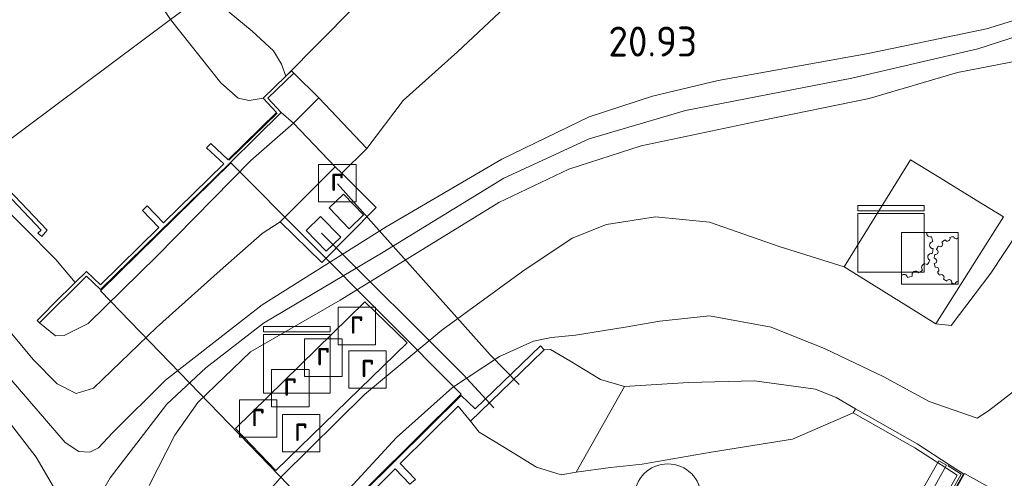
# Model space of a CAD drawing. Extents: x 196936 to 200438, y 361224 to 364196.
# Tile 51 of 256: x 197434 to 197493, y 363093 to 363120. Entities that reach past the tile are written whole.
import ezdxf
from ezdxf.enums import TextEntityAlignment as Align

# ---------------------------------------------------------------- set-up
doc = ezdxf.new("R2010")
doc.units = 0
for name, color, linetype, lineweight in [('B-ME-BV-LEUNING-G', 210, 'BV-LEUNING', 18), ('B-ME-GR-BOOM-S', 90, 'Continuous', 25), ('B-ME-GR-GRAS-GV', 60, 'Continuous', 13), ('B-ME-GW-OPHOGING_KRUIN-G', 90, 'Continuous', 18), ('B-ME-GW-TALUD_KRUIN-G', 90, 'Continuous', 18), ('B-ME-GW-TALUD_TEEN-G', 90, 'Continuous', 18), ('B-ME-IE-MEUBILAIR_WATERWEGMEUBILAIR-S', 150, 'Continuous', 25), ('B-ME-IE-MEUBILAIR_WEGMEUBILAIR-S', 7, 'Continuous', 25), ('B-ME-IE-TERREINAFSCHEIDING_DOORGANG-G', 210, 'Continuous', 18), ('B-ME-IE-TERREINAFSCHEIDING_KUNSTMATIG_HEKWERK-G', 20, 'IE-TERREINAFSCHEIDING-KUNSTMATIG', 18), ('B-ME-IE-TERREINAFSCHEIDING_KUNSTMATIG_MUUR-GV', 90, 'Continuous', 18), ('B-ME-KL-MANTELBUIS-G', 7, 'Continuous', 18), ('B-ME-KW-KUNSTWERK_BRUG-GV', 170, 'Continuous', 18), ('B-ME-KW-KUNSTWERK_DUIKER-GV', 170, 'Continuous', 18), ('B-ME-KW-KUNSTWERK_STEIGER-GV', 170, 'Continuous', 18), ('B-ME-OB-BEKLEDING_STEEN-GV', 30, 'Continuous', 18), ('B-ME-OG-BEBOUWING_TRAP-GV', 7, 'Continuous', 18), ('B-ME-OG-HOOGTEPUNT-S', 7, 'Continuous', 25), ('B-ME-OG-WATER_BEEK-GV', 150, 'Continuous', 18), ('B-ME-RI-GWA_RIOOLPUT-GV', 30, 'Continuous', 18), ('B-ME-RI-GWA_RIOOLPUT-S', 30, 'Continuous', 25), ('B-ME-VH-ONVERHARD-GV', 252, 'Continuous', 18), ('B-ME-VH-VERHARDING_BETON-GV', 252, 'Continuous', 18), ('B-ME-VH-VERHARDING_STRAATBAKSTEEN-GV', 252, 'Continuous', 18)]:
    doc.layers.add(name, color=color, linetype=linetype, lineweight=lineweight)
doc.styles.add('NLCS-ISO', font='NLCS-ISO.ttf')
doc.styles.add('NLCS-ISO-ANNOTATIVE-T18', font='NLCS-ISO.ttf', dxfattribs={"height": 1.8})
doc.linetypes.add('BV-LEUNING', pattern='A,1,[69,NLCS.SHX,S=0.2,R=0,X=0,Y=0],1', length=2)
doc.linetypes.add('IE-TERREINAFSCHEIDING-KUNSTMATIG', pattern='A,4,[82,NLCS.SHX,S=0.75,R=90,X=0,Y=0],4,-2', length=10)

# ---------------------------------------------------------------- blocks, each defined once
blk = doc.blocks.new('SIE-WATER_BEWEGINGSWERKTUIG-SO')
at = {"color": 0, "linetype": 'ByBlock', "lineweight": 18}
blk.add_lwpolyline([(1.699, 1.55), (-1.699, 1.55), (-1.699, -1.55), (1.699, -1.55)], close=True, dxfattribs=at)
for centre, radius, start, end in [((0.035, 1.502), 0.211, 166.7542, 291.01156), ((-1.699, 0.723), 1.901, 8.63121, 17.82682), ((1.057, 1.193), 0.16, 209.64277, 23.2733), ((1.699, -0.096), 1.44, 100.89295, 110.08856), ((1.585, 1.34), 0.16, 187.70821, 315.21921), ((0.201, 0.798), 0.211, 95.44647, 269.077), ((1.699, -0.096), 1.44, 144.76208, 153.95769), ((0.622, 0.86), 0.16, 231.57734, 45.20786), ((1.699, -0.096), 1.44, 122.82751, 132.02312), ((0.091, 0.083), 0.211, 73.51191, 247.14243), ((-1.699, 0.723), 1.901, 346.69665, 355.89226), ((1.699, -0.096), 1.44, 166.69665, 175.89226), ((0.26, -0.153), 0.16, 275.44647, 89.077), ((0.343, 0.389), 0.16, 253.51191, 67.14243), ((-0.277, -0.54), 0.211, 51.57734, 225.20786), ((-1.699, 0.723), 1.901, 324.76208, 333.95769), ((1.699, -0.096), 1.44, 188.63121, 197.82682), ((0.385, -0.686), 0.16, 297.38104, 111.01156), ((-1.549, -1.172), 0.211, 7.70821, 135.21921), ((-1.699, 0.723), 1.901, 280.89295, 290.08856), ((-0.852, -0.979), 0.211, 29.64277, 203.2733), ((-1.699, 0.723), 1.901, 302.82751, 312.02312), ((1.699, -0.096), 1.44, 210.56578, 219.76139), ((0.701, -1.134), 0.16, 319.31561, 132.94613), ((1.699, -0.096), 1.44, 232.50034, 241.69596), ((1.161, -1.432), 0.16, 341.25017, 154.8807), ((1.699, -0.096), 1.44, 254.43491, 263.63052), ((1.699, -1.536), 0.16, 90, 176.81526)]:
    blk.add_arc(centre, radius, start, end, dxfattribs=at)
blk = doc.blocks.new('SAL-HOOGTELABEL-SO')
at = {"color": 0, "linetype": 'ByBlock', "lineweight": -2, "style": 'NLCS-ISO-ANNOTATIVE-T18'}
blk.add_attdef('HOOGTE', text='', height=1.8, dxfattribs=at).set_placement((2.788, 0), align=Align.RIGHT)
blk = doc.blocks.new('SGR-BOOM_01-SO')
at = {"linetype": 'ByBlock', "lineweight": 18}
h = blk.add_hatch(color=0, dxfattribs=at)
h.dxf.hatch_style = 1
edge = h.paths.add_edge_path()
edge.add_arc((0, 0), 0.25, 0, 360)
at = {"color": 0, "linetype": 'ByBlock', "lineweight": 18}
for radius in [2, 0.25]:
    blk.add_circle((0, 0), radius, dxfattribs=at)
blk = doc.blocks.new('SKL-DATA_KAST-SO')
at = {"color": 0, "linetype": 'ByBlock', "lineweight": 18}
for points in [[(-2, 2), (2, 2), (2, 1.68), (-2, 1.68)], [(-2, 1.52), (2, 1.52), (2, -2), (-2, -2)]]:
    blk.add_lwpolyline(points, close=True, dxfattribs=at)
blk = doc.blocks.new('SRI-PUT_INSPECTIEPUT_RIOOLPUT-SO')
at = {"color": 0, "linetype": 'ByBlock', "lineweight": 18}
blk.add_lwpolyline([(-1.125, -1.125), (1.125, -1.125), (1.125, 1.125), (-1.125, 1.125)], close=True, dxfattribs=at)
at = {"color": 0, "linetype": 'ByBlock', "lineweight": 18, "style": 'NLCS-ISO'}
blk.add_text('r', height=1.5, dxfattribs=at).set_placement((0, 0.283), align=Align.MIDDLE_CENTER)

msp = doc.modelspace()

# ---------------------------------------------------------------- linework, layer by layer
at = {"layer": 'B-ME-BV-LEUNING-G'}
for points in [[(197446.664, 363111.7881, 18.2309), (197449.5547, 363114.616, 18.2764)], [(197487.088, 363087.85, 17.787), (197487.661, 363087.579, 17.787), (197490.641, 363092.917, 17.787), (197489.853, 363093.428, 17.787), (197489.9, 363093.508, 17.787)]]:
    msp.add_polyline3d(points, dxfattribs=at)
at = {"layer": 'B-ME-GR-GRAS-GV'}
for points in [[(197448.713, 363115.523, 16.126), (197447.8673, 363115.3866, 16.126), (197447.2151, 363115.518, 16.126), (197446.1701, 363116.4537, 16.126), (197443.1491, 363120.2507, 16.1258), (197445.324, 363121.874, 17.327), (197446.672, 363120.697, 17.253), (197448.059, 363119.545, 17.296), (197449.335, 363118.362, 17.369), (197449.825, 363117.577, 17.391), (197450.078, 363116.855, 17.382)], [(197442.338, 363106.033, 18.407), (197438.211, 363101.979, 18.398), (197436.768, 363101.259, 18.402), (197436.246, 363101.238, 18.39), (197435.281, 363102.011, 18.291), (197438.112, 363104.826, 18.291), (197438.939, 363104.012, 18.291), (197446.749, 363111.665, 18.264), (197449.8, 363114.655, 18.291), (197450.544, 363114.016, 18.267), (197447.979, 363111.777, 18.355)], [(197447.047, 363095.668, 20.509), (197449.477, 363093.147, 20.509), (197457.362, 363100.82, 20.509), (197454.822, 363103.287, 20.509)], [(197469.5703, 363093.3186, 15.9259), (197467.5085, 363093.0285, 16.0589), (197470.415, 363098.188, 17.361), (197474.269, 363098.429, 17.104), (197478.227, 363098.532, 17.125), (197481.89, 363098.034, 17.198), (197483.136, 363097.529, 17.301), (197484.297, 363096.851, 17.502), (197484.158, 363096.607, 15.9259), (197480.5095, 363095.0168, 15.9259), (197475.6306, 363094.2297, 15.9259), (197471.4725, 363093.5254, 15.9259)]]:
    msp.add_polyline3d(points, close=True, dxfattribs=at)
for points in [[(197432.5827, 363102.5785, 18.8099), (197434.924, 363099.801, 19.379), (197436.348, 363098.354, 19.876), (197437.491, 363097.771, 20.056), (197438.522, 363098.08, 20.115), (197442.309, 363101.733, 20.121), (197446.141, 363105.153, 20.226), (197448.655, 363107.378, 20.22), (197449.731, 363108.097, 20.505), (197452.237, 363105.645, 20.502), (197455.509, 363108.958, 20.502), (197453.448, 363111.024, 20.532), (197454.939, 363112.499, 20.487), (197457.129, 363115.379, 20.457), (197460.388, 363118.304, 20.436), (197463.858, 363121.577, 20.376)], [(197463.858, 363121.577, 20.376), (197460.388, 363118.304, 20.436), (197457.129, 363115.379, 20.457), (197454.939, 363112.499, 20.487), (197452.06, 363115.553, 18.267), (197450.557, 363117.03, 18.291), (197450.417, 363117.175, 18.291), (197450.078, 363116.855, 17.382), (197454.108, 363120.906, 17.445)], [(197454.108, 363120.906, 17.445), (197450.078, 363116.855, 17.382), (197449.825, 363117.577, 17.391), (197449.335, 363118.362, 17.369), (197448.059, 363119.545, 17.296), (197446.672, 363120.697, 17.253)], [(197493.9173, 363120.2354, 20.6252), (197492.1635, 363119.6976, 20.7022), (197485.0415, 363118.2087, 20.8131), (197476.0437, 363116.5871, 20.9671), (197472.091, 363115.6379, 20.9917), (197468.2977, 363114.403, 20.9424), (197463.0452, 363111.8566, 20.8716), (197456.1121, 363107.7931, 20.773), (197448.6564, 363103.1073, 20.5636), (197442.8468, 363098.5738, 20.4866), (197439.6776, 363095.4008, 20.4866), (197438.8319, 363094.4998, 20.4466), (197438.3066, 363094.2451, 20.4096), (197437.6496, 363094.2807, 20.385), (197436.8252, 363094.8273, 20.2525), (197433.5863, 363098.5805, 19.3932)], [(197441.8605, 363092.2409, 20.4899), (197443.4112, 363095.2661, 20.5145), (197444.7955, 363097.2167, 20.5515), (197447.9548, 363100.2749, 20.6008), (197453.3434, 363103.3813, 20.687), (197462.8734, 363109.2512, 20.8811), (197467.0798, 363111.2607, 20.9519), (197471.4117, 363112.6676, 20.9303), (197478.6441, 363114.1742, 20.9427), (197485.1127, 363115.501, 20.8749), (197490.4105, 363117.0637, 20.8164), (197494.0357, 363117.7618, 20.6839)], [(197430.9426, 363111.1378, 16.1258), (197434.3222, 363107.7916, 16.1258), (197436.2708, 363105.8184, 16.1258), (197437.4347, 363104.4376, 16.1258), (197436.153, 363103.171, 17.403), (197435.546, 363102.563, 17.556), (197435.139, 363102.154, 18.291), (197435.281, 363102.011, 18.291), (197436.246, 363101.238, 18.39), (197436.768, 363101.259, 18.402), (197438.211, 363101.979, 18.398), (197442.338, 363106.033, 18.407), (197447.979, 363111.777, 18.355), (197450.544, 363114.016, 18.267), (197453.04, 363111.391, 20.532), (197449.731, 363108.097, 20.505), (197448.655, 363107.378, 20.22), (197446.141, 363105.153, 20.226), (197442.309, 363101.733, 20.121), (197438.522, 363098.08, 20.115), (197437.491, 363097.771, 20.056), (197436.348, 363098.354, 19.876), (197434.924, 363099.801, 19.379), (197432.5827, 363102.5785, 18.8099)], [(197496.53, 363111.206, 20.338), (197492.417, 363105.011, 20.385), (197490.031, 363101.851, 20.3), (197489.108, 363101.956, 20.44), (197493.177, 363108.391, 20.509), (197491.544, 363109.394, 20.516), (197489.068, 363110.915, 20.527), (197487.594, 363111.821, 20.533), (197483.605, 363105.377, 20.47), (197479.702, 363106.611, 20.457), (197475.527, 363108.065, 20.491), (197472.269, 363108.386, 20.435), (197469.333, 363107.929, 20.448), (197467.265, 363107.109, 20.483), (197464.305, 363105.127, 20.478), (197459.455, 363101.567, 20.38), (197454.802, 363097.706, 20.333), (197449.856, 363092.814, 20.303), (197446.778, 363089.288, 20.131)], [(197446.778, 363089.288, 20.131), (197449.856, 363092.814, 20.303), (197454.802, 363097.706, 20.333), (197459.455, 363101.567, 20.38), (197464.305, 363105.127, 20.478), (197467.265, 363107.109, 20.483), (197469.333, 363107.929, 20.448), (197472.269, 363108.386, 20.435), (197475.527, 363108.065, 20.491), (197479.702, 363106.611, 20.457), (197483.605, 363105.377, 20.47), (197489.108, 363101.956, 20.44), (197490.031, 363101.851, 20.3), (197492.417, 363105.011, 20.385), (197496.53, 363111.206, 20.338)], [(197494.667, 363098.5732, 18.278), (197492.2727, 363096.7241, 18.1168), (197491.587, 363096.278, 17.898), (197488.706, 363097.281, 17.653), (197485.945, 363098.787, 17.512), (197482.472, 363100.452, 17.439), (197479.224, 363101.75, 17.413), (197475.526, 363102.436, 17.336), (197472.547, 363102.108, 17.323), (197470.45, 363101.751, 17.443), (197467.479, 363101.268, 17.769), (197466.023, 363101.13, 18.094), (197464.954, 363100.908, 18.146), (197462.903, 363099.995, 18.236), (197460.087, 363098.119, 18.225), (197456.714, 363095.123, 18.289), (197452.945, 363091.018, 18.281)], [(197452.945, 363091.018, 18.281), (197456.714, 363095.123, 18.289), (197460.087, 363098.119, 18.225), (197462.903, 363099.995, 18.236), (197464.954, 363100.908, 18.146), (197466.023, 363101.13, 18.094), (197467.479, 363101.268, 17.769), (197470.45, 363101.751, 17.443), (197472.547, 363102.108, 17.323), (197475.526, 363102.436, 17.336), (197479.224, 363101.75, 17.413), (197482.472, 363100.452, 17.439), (197485.945, 363098.787, 17.512), (197488.706, 363097.281, 17.653), (197491.587, 363096.278, 17.898), (197492.2727, 363096.7241, 18.1168), (197494.667, 363098.5732, 18.278)], [(197487.657, 363087.375, 17.789), (197490.77, 363092.946, 17.789), (197489.9, 363093.508, 17.787), (197487.998, 363094.737, 17.779), (197484.297, 363096.851, 17.502), (197483.136, 363097.529, 17.301), (197481.89, 363098.034, 17.198), (197478.227, 363098.532, 17.125), (197474.269, 363098.429, 17.104), (197470.415, 363098.188, 17.361), (197468.972, 363098.599, 17.682), (197467.139, 363099.734, 17.875), (197465.978, 363100.412, 18.042), (197465.601, 363100.389, 18.165), (197465.365, 363100.633, 18.165), (197461.451, 363096.846, 18.165), (197460.604, 363097.651, 18.165), (197452.681, 363089.792, 18.165)], [(197432.6637, 363097.0572, 19.5956), (197435.0925, 363093.9378, 20.2178), (197437.1696, 363090.3653, 20.4118), (197439.797, 363086.5418, 20.3872), (197441.8331, 363083.9254, 20.1839), (197445.9277, 363079.4324, 19.1059), (197448.9173, 363076.3469, 18.302), (197452.3254, 363073.3006, 17.8647), (197457.5861, 363069.4772, 17.763), (197461.3859, 363066.6357, 17.6799), (197464.59, 363064.1511, 17.7384), (197465.4634, 363063.301, 17.7199), (197466.1374, 363062.1072, 17.7446), (197466.8532, 363061.0051, 17.7538), (197467.804, 363059.937, 17.7595), (197469.8303, 363058.9614, 17.8975), (197472.7017, 363057.302, 17.9317), (197469.921, 363052.49, 17.962)]]:
    msp.add_polyline3d(points, dxfattribs=at)
at = {"layer": 'B-ME-GW-OPHOGING_KRUIN-G'}
msp.add_polyline3d([(197432.716, 363078.113, 20.547), (197436.0283, 363085.8397, 20.4638), (197437.718, 363089.5672, 20.4067), (197439.5358, 363092.6921, 20.4899), (197442.9275, 363097.1187, 20.5237), (197445.2643, 363099.3079, 20.5361), (197448.7389, 363101.9922, 20.573), (197455.9213, 363106.2658, 20.7701), (197463.1598, 363110.7184, 20.9057), (197468.3009, 363113.0769, 20.9673), (197474.0866, 363114.7749, 21.0042), (197484.0788, 363116.7268, 20.9426), (197491.6388, 363118.4846, 20.7332), (197493.4324, 363119.0766, 20.6594), (197496.5049, 363120.0908, 20.533), (197499.9706, 363121.9525, 20.2373), (197504.9906, 363125.764, 19.7815), (197514.6584, 363134.2896, 18.8698), (197522.398, 363141.4281, 18.3277)], dxfattribs=at)
at = {"layer": 'B-ME-GW-TALUD_KRUIN-G'}
for points in [[(197454.939, 363112.499, 20.487), (197457.129, 363115.379, 20.457), (197460.388, 363118.304, 20.436), (197463.858, 363121.577, 20.376), (197467.432, 363124.059, 20.427), (197469.414, 363125.175, 20.493), (197472.282, 363126.245, 20.523), (197475.031, 363126.311, 20.532), (197478.903, 363126.328, 20.541), (197482.181, 363125.582, 20.565), (197486.36, 363123.587, 20.58), (197488.904, 363122.546, 20.559), (197490.492, 363121.634, 20.523), (197491.582, 363121.133, 20.472), (197493.597, 363121.38, 20.415)], [(197450.078, 363116.855, 17.382), (197449.825, 363117.577, 17.391), (197449.335, 363118.362, 17.369), (197448.059, 363119.545, 17.296), (197446.672, 363120.697, 17.253), (197445.324, 363121.874, 17.327)], [(197502.903, 363109.973, 20.304), (197502.6859, 363110.0557, 20.3071), (197500.782, 363110.781, 20.334), (197498.958, 363111.977, 20.3), (197498.054, 363112.527, 20.304), (197497.387, 363112.343, 20.317), (197496.53, 363111.206, 20.338), (197492.417, 363105.011, 20.385), (197490.031, 363101.851, 20.3), (197489.108, 363101.956, 20.44)], [(197453.04, 363111.391, 20.532), (197449.731, 363108.097, 20.505)], [(197434.924, 363099.801, 19.379), (197432.5827, 363102.5785, 18.8099), (197430.3531, 363105.4792, 18.3094), (197428.7641, 363107.6681, 17.9833), (197428.0127, 363108.9503, 17.8329)], [(197438.522, 363098.08, 20.115), (197442.309, 363101.733, 20.121), (197446.141, 363105.153, 20.226), (197448.655, 363107.378, 20.22), (197449.731, 363108.097, 20.505)], [(197483.605, 363105.377, 20.47), (197479.702, 363106.611, 20.457), (197475.527, 363108.065, 20.491), (197472.269, 363108.386, 20.435), (197469.333, 363107.929, 20.448), (197467.265, 363107.109, 20.483), (197464.305, 363105.127, 20.478), (197459.455, 363101.567, 20.38), (197454.802, 363097.706, 20.333), (197449.856, 363092.814, 20.303), (197446.778, 363089.288, 20.131), (197445.414, 363086.905, 20.097), (197445.431, 363085.68, 20.046), (197445.745, 363084.842, 19.938), (197446.498, 363083.853, 19.784), (197448.092, 363082.536, 19.274), (197449.376, 363081.414, 18.807), (197451.5759, 363079.3621, 18.2896), (197453.0209, 363077.9528, 17.8368), (197453.5586, 363077.9546, 17.7567), (197454.0473, 363078.26, 17.5966)], [(197484.297, 363096.851, 17.502), (197483.136, 363097.529, 17.301), (197481.89, 363098.034, 17.198), (197478.227, 363098.532, 17.125), (197474.269, 363098.429, 17.104), (197470.415, 363098.188, 17.361), (197468.972, 363098.599, 17.682), (197467.139, 363099.734, 17.875), (197465.978, 363100.412, 18.042), (197465.601, 363100.389, 18.165)], [(197434.924, 363099.801, 19.379), (197436.348, 363098.354, 19.876), (197437.491, 363097.771, 20.056), (197438.522, 363098.08, 20.115)]]:
    msp.add_polyline3d(points, dxfattribs=at)
at = {"layer": 'B-ME-GW-TALUD_TEEN-G'}
for points in [[(197454.108, 363120.906, 17.445), (197450.078, 363116.855, 17.382)], [(197435.281, 363102.011, 18.291), (197436.246, 363101.238, 18.39), (197436.768, 363101.259, 18.402), (197438.211, 363101.979, 18.398), (197442.338, 363106.033, 18.407), (197447.979, 363111.777, 18.355), (197450.544, 363114.016, 18.267)], [(197454.0473, 363078.26, 17.5966), (197454.0634, 363078.6874, 17.5534), (197453.5861, 363079.7147, 17.5288), (197451.4431, 363082.9934, 17.6612), (197450.6534, 363084.027, 17.8245), (197450.5438, 363085.057, 17.9046), (197450.7832, 363086.9079, 18.1171), (197451.731, 363089.288, 18.208), (197452.945, 363091.018, 18.281), (197456.714, 363095.123, 18.289), (197460.087, 363098.119, 18.225), (197462.903, 363099.995, 18.236), (197464.954, 363100.908, 18.146), (197466.023, 363101.13, 18.094), (197467.479, 363101.268, 17.769), (197470.45, 363101.751, 17.443), (197472.547, 363102.108, 17.323), (197475.526, 363102.436, 17.336), (197479.224, 363101.75, 17.413), (197482.472, 363100.452, 17.439), (197485.945, 363098.787, 17.512), (197488.706, 363097.281, 17.653), (197491.587, 363096.278, 17.898)]]:
    msp.add_polyline3d(points, dxfattribs=at)
at = {"layer": 'B-ME-IE-TERREINAFSCHEIDING_DOORGANG-G'}
msp.add_polyline3d([(197489.068, 363110.915, 20.527), (197491.544, 363109.394, 20.516)], dxfattribs=at)
at = {"layer": 'B-ME-IE-TERREINAFSCHEIDING_KUNSTMATIG_HEKWERK-G'}
for points in [[(197483.605, 363105.377, 20.47), (197487.594, 363111.821, 20.533), (197489.068, 363110.915, 20.527)], [(197491.544, 363109.394, 20.516), (197493.177, 363108.391, 20.509), (197489.108, 363101.956, 20.44)], [(197489.108, 363101.956, 20.44), (197483.605, 363105.377, 20.47)], [(197499.6982, 363105.1775, 18.3986), (197497.9217, 363102.8635, 18.391), (197494.667, 363098.5732, 18.278), (197492.2727, 363096.7241, 18.1168), (197491.587, 363096.278, 17.898)]]:
    msp.add_polyline3d(points, dxfattribs=at)
at = {"layer": 'B-ME-IE-TERREINAFSCHEIDING_KUNSTMATIG_MUUR-GV'}
for points in [[(197449.8, 363114.655, 18.291), (197446.749, 363111.665, 18.264), (197438.939, 363104.012, 18.291), (197438.112, 363104.826, 18.291), (197435.281, 363102.011, 18.291), (197435.139, 363102.154, 18.291), (197435.546, 363102.563, 17.556), (197436.153, 363103.171, 17.403), (197437.4347, 363104.4376, 16.1258), (197438.111, 363105.11, 16.126), (197438.939, 363104.295, 16.126), (197442.46, 363107.746, 16.126), (197441.472, 363108.762, 16.126), (197441.753, 363109.05, 16.126), (197442.74, 363108.02, 16.126), (197446.362, 363111.569, 16.126), (197445.314, 363112.532, 16.126), (197445.578, 363112.802, 16.126), (197446.624, 363111.825, 16.126), (197449.518, 363114.661, 16.126), (197448.713, 363115.523, 16.126), (197450.078, 363116.855, 17.382), (197450.417, 363117.175, 18.291), (197450.557, 363117.03, 18.291), (197448.996, 363115.516, 18.291)], [(197464.856, 363099.666, 17.802), (197461.1612, 363096.0981, 16.0747), (197460.4321, 363097.0015, 16.0747), (197456.954, 363093.551, 16.075), (197457.873, 363092.605, 16.075), (197457.526, 363092.321, 16.075), (197456.635, 363093.235, 16.075), (197453.3131, 363089.9398, 16.0747), (197454.0976, 363089.2336, 16.0747), (197452.343, 363087.563, 16.884), (197452.083, 363087.316, 17.676), (197451.943, 363087.169, 18.165), (197451.706, 363087.413, 18.165), (197453.368, 363089.026, 18.165), (197452.681, 363089.792, 18.165), (197460.604, 363097.651, 18.165), (197461.451, 363096.846, 18.165), (197465.365, 363100.633, 18.165), (197465.601, 363100.389, 18.165)]]:
    msp.add_polyline3d(points, close=True, dxfattribs=at)
msp.add_polyline3d([(197489.129, 363090.584, 15.926), (197490.397, 363092.853, 15.926), (197487.852, 363094.497, 15.926), (197484.158, 363096.607, 15.926), (197484.297, 363096.851, 17.502), (197487.998, 363094.737, 17.779), (197489.9, 363093.508, 17.787), (197490.77, 363092.946, 17.789), (197487.657, 363087.375, 17.789)], dxfattribs=at)
at = {"layer": 'B-ME-KL-MANTELBUIS-G'}
for points in [[(197453.176, 363110.382, 20.56), (197462.354, 363100.083, 18.544), (197464.099, 363098.303, 18.544)], [(197452.219, 363107.399, 20.56), (197460.732, 363098.916, 18.511), (197462.572, 363096.901, 18.511)]]:
    msp.add_polyline3d(points, dxfattribs=at)
at = {"layer": 'B-ME-KW-KUNSTWERK_BRUG-GV'}
msp.add_polyline3d([(197489.75, 363093.46, 17.806), (197486.778, 363088.116, 17.806), (197486.264, 363088.402, 17.806), (197489.299, 363093.727, 17.806)], close=True, dxfattribs=at)
at = {"layer": 'B-ME-KW-KUNSTWERK_DUIKER-GV'}
for points in [[(197460.603, 363097.721, 18.165), (197452.612, 363089.794, 18.165), (197438.939, 363103.942, 18.291), (197446.784, 363111.629, 18.264)], [(197498.066, 363088.92, 17.795), (197494.686, 363082.921, 17.799), (197487.676, 363087.307, 17.793), (197490.836, 363092.963, 17.797)]]:
    msp.add_polyline3d(points, close=True, dxfattribs=at)
at = {"layer": 'B-ME-KW-KUNSTWERK_STEIGER-GV'}
msp.add_polyline3d([(197431.8104, 363111.7232, 16.2718), (197435.7405, 363107.5883, 16.262), (197435.4173, 363107.2096, 16.262), (197435.1751, 363107.401, 16.2662), (197435.3756, 363107.5871, 16.2683), (197431.8584, 363111.2853, 16.2913), (197431.6481, 363111.04, 16.2934), (197431.3265, 363111.362, 16.2914)], close=True, dxfattribs=at)
at = {"layer": 'B-ME-OB-BEKLEDING_STEEN-GV'}
msp.add_polyline3d([(197467.5085, 363093.0285, 16.0589), (197466.6215, 363092.8854, 16.0668), (197465.1289, 363093.3363, 16.0747), (197463.2014, 363094.527, 16.0747), (197461.6841, 363095.4503, 16.0747), (197461.1612, 363096.0981, 16.0747), (197464.856, 363099.666, 17.802), (197465.601, 363100.389, 18.165), (197465.978, 363100.412, 18.042), (197467.139, 363099.734, 17.875), (197468.972, 363098.599, 17.682), (197470.415, 363098.188, 17.361)], close=True, dxfattribs=at)
at = {"layer": 'B-ME-OG-BEBOUWING_TRAP-GV'}
msp.add_polyline3d([(197454.939, 363112.499, 20.487), (197453.448, 363111.024, 20.532), (197453.04, 363111.391, 20.532), (197450.544, 363114.016, 18.267), (197452.06, 363115.553, 18.267)], close=True, dxfattribs=at)
at = {"layer": 'B-ME-OG-WATER_BEEK-GV'}
for points in [[(197433.8948, 363134.5641, 16.1258), (197435.9368, 363132.1125, 16.1258), (197437.8465, 363129.239, 16.1258), (197439.0658, 363126.9217, 16.1258), (197439.9039, 363125.5885, 16.1258), (197440.6258, 363124.1476, 16.1258), (197442.2306, 363121.6477, 16.1258), (197443.1491, 363120.2507, 16.1258), (197430.9426, 363111.1378, 16.1258)], [(197457.873, 363092.605, 16.075), (197456.954, 363093.551, 16.075), (197460.4321, 363097.0015, 16.0747), (197461.1612, 363096.0981, 16.0747), (197461.6841, 363095.4503, 16.0747), (197463.2014, 363094.527, 16.0747), (197465.1289, 363093.3363, 16.0747), (197466.6215, 363092.8854, 16.0668), (197467.5085, 363093.0285, 16.0589), (197469.5703, 363093.3186, 15.9259), (197471.4725, 363093.5254, 15.9259), (197475.6306, 363094.2297, 15.9259), (197480.5095, 363095.0168, 15.9259), (197484.158, 363096.607, 15.926), (197487.852, 363094.497, 15.926), (197490.397, 363092.853, 15.926), (197489.129, 363090.584, 15.926)], [(197453.3131, 363089.9398, 16.0747), (197456.635, 363093.235, 16.075), (197457.526, 363092.321, 16.075)]]:
    msp.add_polyline3d(points, dxfattribs=at)
msp.add_polyline3d([(197447.2151, 363115.518, 16.126), (197447.8673, 363115.3866, 16.126), (197448.713, 363115.523, 16.126), (197449.518, 363114.661, 16.126), (197446.624, 363111.825, 16.126), (197445.578, 363112.802, 16.126), (197445.314, 363112.532, 16.126), (197446.362, 363111.569, 16.126), (197442.74, 363108.02, 16.126), (197441.753, 363109.05, 16.126), (197441.472, 363108.762, 16.126), (197442.46, 363107.746, 16.126), (197438.939, 363104.295, 16.126), (197438.111, 363105.11, 16.126), (197437.4347, 363104.4376, 16.1258), (197436.2708, 363105.8184, 16.1258), (197434.3222, 363107.7916, 16.1258), (197430.9426, 363111.1378, 16.1258), (197443.1491, 363120.2507, 16.1258), (197446.1701, 363116.4537, 16.126)], close=True, dxfattribs=at)
at = {"layer": 'B-ME-RI-GWA_RIOOLPUT-GV'}
for points in [[(197454.7498, 363108.515, 20.4573), (197453.8811, 363107.6744, 20.4606), (197452.6759, 363108.9202, 20.5512), (197453.5445, 363109.7608, 20.5479)], [(197453.3737, 363107.1716, 20.5611), (197452.5051, 363106.3311, 20.5643), (197451.2998, 363107.5769, 20.6549), (197452.1685, 363108.4175, 20.6517)]]:
    msp.add_polyline3d(points, close=True, dxfattribs=at)
at = {"layer": 'B-ME-VH-ONVERHARD-GV'}
for points in [[(197433.5863, 363098.5805, 19.3932), (197436.8252, 363094.8273, 20.2525), (197437.6496, 363094.2807, 20.385), (197438.3066, 363094.2451, 20.4096), (197438.8319, 363094.4998, 20.4466), (197439.6776, 363095.4008, 20.4866), (197442.8468, 363098.5738, 20.4866), (197448.6564, 363103.1073, 20.5636), (197456.1121, 363107.7931, 20.773), (197463.0452, 363111.8566, 20.8716), (197468.2977, 363114.403, 20.9424), (197472.091, 363115.6379, 20.9917), (197476.0437, 363116.5871, 20.9671), (197485.0415, 363118.2087, 20.8131), (197492.1635, 363119.6976, 20.7022), (197493.9173, 363120.2354, 20.6252)], [(197494.0357, 363117.7618, 20.6839), (197490.4105, 363117.0637, 20.8164), (197485.1127, 363115.501, 20.8749), (197478.6441, 363114.1742, 20.9427), (197471.4117, 363112.6676, 20.9303), (197467.0798, 363111.2607, 20.9519), (197462.8734, 363109.2512, 20.8811), (197453.3434, 363103.3813, 20.687), (197447.9548, 363100.2749, 20.6008), (197444.7955, 363097.2167, 20.5515), (197443.4112, 363095.2661, 20.5145), (197441.8605, 363092.2409, 20.4899)], [(197437.1696, 363090.3653, 20.4118), (197435.0925, 363093.9378, 20.2178), (197432.6637, 363097.0572, 19.5956)]]:
    msp.add_polyline3d(points, dxfattribs=at)
at = {"layer": 'B-ME-VH-VERHARDING_BETON-GV'}
for points in [[(197452.06, 363115.553, 18.267), (197450.544, 363114.016, 18.267), (197449.8, 363114.655, 18.291), (197448.996, 363115.516, 18.291), (197450.557, 363117.03, 18.291)], [(197453.448, 363111.024, 20.532), (197455.509, 363108.958, 20.502), (197452.237, 363105.645, 20.502), (197449.731, 363108.097, 20.505), (197453.04, 363111.391, 20.532)], [(197452.6759, 363108.9202, 20.5512), (197453.8811, 363107.6744, 20.4606), (197454.7498, 363108.515, 20.4573), (197453.5445, 363109.7608, 20.5479)], [(197453.3737, 363107.1716, 20.5611), (197452.1685, 363108.4175, 20.6517), (197451.2998, 363107.5769, 20.6549), (197452.5051, 363106.3311, 20.5643)], [(197457.362, 363100.82, 20.509), (197449.477, 363093.147, 20.509), (197447.047, 363095.668, 20.509), (197454.822, 363103.287, 20.509)]]:
    msp.add_polyline3d(points, close=True, dxfattribs=at)
at = {"layer": 'B-ME-VH-VERHARDING_STRAATBAKSTEEN-GV'}
msp.add_polyline3d([(197493.177, 363108.391, 20.509), (197489.108, 363101.956, 20.44), (197483.605, 363105.377, 20.47), (197487.594, 363111.821, 20.533), (197489.068, 363110.915, 20.527), (197491.544, 363109.394, 20.516)], close=True, dxfattribs=at)

# ---------------------------------------------------------------- block references
at = {"layer": 'B-ME-GR-BOOM-S'}
msp.add_blockref('SGR-BOOM_01-SO', (197473.0169, 363091.5376, 15.8743), dxfattribs=at)
at = {"layer": 'B-ME-IE-MEUBILAIR_WATERWEGMEUBILAIR-S'}
msp.add_blockref('SIE-WATER_BEWEGINGSWERKTUIG-SO', (197488.748, 363105.89, 23.431), dxfattribs=at)
at = {"layer": 'B-ME-IE-MEUBILAIR_WEGMEUBILAIR-S'}
for p in [(197486.42, 363107.068, 22.225), (197450.732, 363099.789, 21.81)]:
    msp.add_blockref('SKL-DATA_KAST-SO', p, dxfattribs=at)
at = {"layer": 'B-ME-OG-HOOGTEPUNT-S'}
msp.add_blockref('SAL-HOOGTELABEL-SO', (197471.99, 363118.027, 20.9253), dxfattribs=at).add_auto_attribs({'HOOGTE': '20.93'})
at = {"layer": 'B-ME-RI-GWA_RIOOLPUT-S'}
for p in [(197453.172, 363110.406, 20.56), (197454.343, 363101.826, 20.56), (197452.33, 363099.921, 20.56), (197454.988, 363099.205, 20.56), (197450.349, 363098.092, 20.56), (197448.417, 363096.263, 20.56), (197450.993, 363095.379, 20.56)]:
    msp.add_blockref('SRI-PUT_INSPECTIEPUT_RIOOLPUT-SO', p, dxfattribs=at)

doc.saveas('drawing.dxf')
